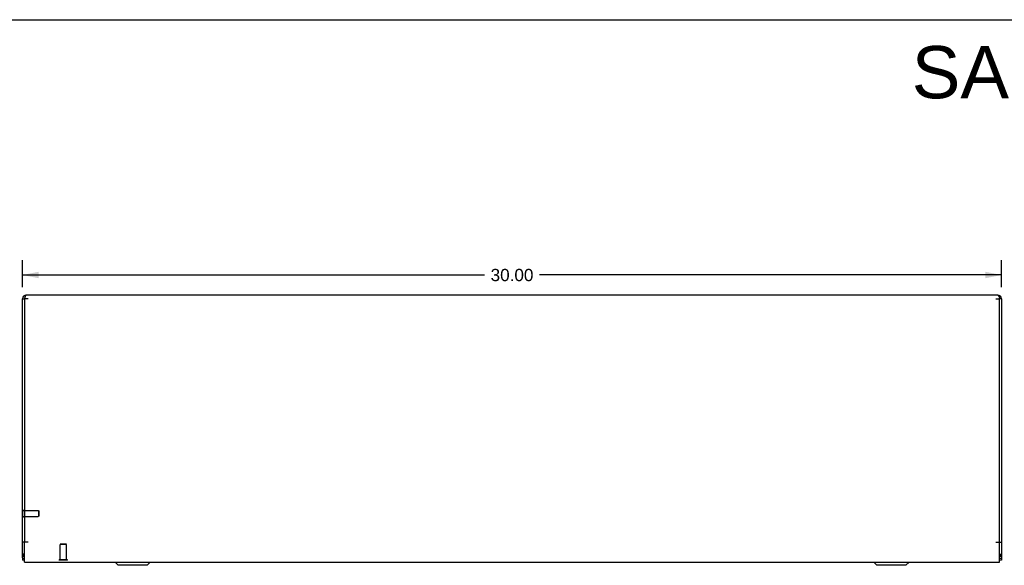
# Model space of a CAD drawing. Header units: inches. Extents: x 0 to 85, y 0 to 55.
# Tile 5 of 15: x 16.4 to 46.6, y 38.3 to 55. Entities that reach past the tile are written whole.
import ezdxf

# ---------------------------------------------------------------- set-up
doc = ezdxf.new("R2010")
doc.units = ezdxf.units.IN
doc.header["$LTSCALE"] = 4.675
doc.header["$MEASUREMENT"] = 0
doc.linetypes.add('HIDDEN', pattern=[0.2, 0.1, -0.1])
doc.layers.get('0').update_dxf_attribs({"linetype": 'CONTINUOUS'})
for name, color, linetype in [('06___PRT_ALL_SURFS', 7, 'CONTINUOUS'), ('DEFAULT_2', 8, 'HIDDEN'), ('DIMENSIONS', 7, 'CONTINUOUS')]:
    doc.layers.add(name, color=color, linetype=linetype)
doc.styles.get("Standard").update_dxf_attribs({"font": 'arial.ttf'})
doc.dimstyles.new('DIMSTYLE_1', dxfattribs={"dimtxt": 0.375, "dimasz": 0.5, "dimexe": 0.09, "dimexo": 0.07, "dimgap": 0.0375, "dimtad": 0, "dimtih": 1, "dimtoh": 1, "dimzin": 4, "dimdsep": 46, "dimtxsty": 'Standard', "dimblk": '_FILLED', "dimblk1": '_FILLED', "dimblk2": '_FILLED', "dimcen": 0.09, "dimazin": 1, "dimtfac": 1, "dimtdec": 3, "dimtofl": 0, "dimtmove": 0, "dimatfit": 3, "dimldrblk": '_FILLED', "dimfxl": 1, "dimtolj": 1, "dimtzin": 4, "dimarcsym": 0})

# ---------------------------------------------------------------- blocks, each defined once
blk = doc.blocks.new('_FILLED')
at = {"color": 0, "linetype": 'ByBlock'}
blk.add_solid([(0, 0), (-1, 0.2), (-1, -0.2)], dxfattribs=at)
blk = doc.blocks.new('*D3')
at = {"layer": 'DIMENSIONS', "color": 2, "linetype": 'Continuous'}
for p, q in [((16.503, 46.804), (16.503, 47.631)), ((46.503, 46.804), (46.503, 47.631)), ((16.503, 47.181), (30.661, 47.181)), ((46.503, 47.181), (32.346, 47.181))]:
    blk.add_line(p, q, dxfattribs=at)
at = {"layer": 'DIMENSIONS', "color": 2, "linetype": 'Continuous', "xscale": 0.5, "yscale": 0.5, "zscale": 0.5, "rotation": 180}
blk.add_blockref('_FILLED', (16.503, 47.181), dxfattribs=at)
at = {"layer": 'DIMENSIONS', "color": 2, "linetype": 'Continuous', "xscale": 0.5, "yscale": 0.5, "zscale": 0.5}
blk.add_blockref('_FILLED', (46.503, 47.181), dxfattribs=at)
at = {"layer": 'DIMENSIONS', "color": 2, "linetype": 'Continuous', "insert": (31.503, 47.368), "char_height": 0.375, "width": 1.31041, "attachment_point": 2, "line_spacing_factor": 0.9}
blk.add_mtext('30.00', dxfattribs=at)

msp = doc.modelspace()

# ---------------------------------------------------------------- linework, layer by layer
at = {"color": 7, "linetype": 'Continuous'}
for p, q in [((0, 55), (85, 55)), ((16.503, 46.454), (16.563, 46.454)), ((16.563, 46.449), (16.563, 38.998)), ((46.503, 46.454), (46.443, 46.454)), ((46.443, 39), (46.443, 46.449)), ((16.499, 39.748), (16.499, 40.004)), ((16.499, 40.004), (16.503, 40.004)), ((16.499, 39.748), (16.503, 39.748)), ((16.563, 39.001), (16.503, 39.001)), ((46.443, 39.001), (46.503, 39.001)), ((16.563, 38.626), (16.503, 38.626)), ((16.551, 38.626), (16.528, 38.607)), ((46.443, 38.626), (46.503, 38.626)), ((46.456, 38.626), (46.478, 38.607)), ((16.503, 38.516), (16.503, 38.596)), ((16.539, 38.596), (16.503, 38.596)), ((16.503, 38.507), (16.503, 38.446)), ((16.503, 38.506), (16.563, 38.506)), ((16.513, 38.566), (16.563, 38.566)), ((19.434, 38.29), (19.338, 38.386)), ((20.323, 38.29), (20.419, 38.386)), ((42.684, 38.29), (42.588, 38.386)), ((43.573, 38.29), (43.669, 38.386)), ((46.443, 38.566), (46.493, 38.566)), ((46.443, 38.506), (46.503, 38.506)), ((46.467, 38.596), (46.503, 38.596)), ((46.503, 38.596), (46.503, 38.446)), ((20.323, 38.29), (19.434, 38.29)), ((43.573, 38.29), (42.684, 38.29))]:
    msp.add_line(p, q, dxfattribs=at)
at = {"color": 3, "linetype": 'Continuous'}
for p, q in [((46.391, 46.566), (16.615, 46.566)), ((16.503, 38.596), (16.503, 46.454)), ((16.563, 46.454), (16.563, 46.449)), ((16.675, 46.449), (16.563, 46.449)), ((46.331, 46.449), (46.443, 46.449)), ((46.443, 46.449), (46.443, 46.454)), ((46.503, 46.454), (46.503, 38.596)), ((16.563, 38.386), (16.563, 38.998)), ((16.675, 38.998), (16.563, 38.998)), ((46.331, 38.998), (46.443, 38.998)), ((46.443, 38.386), (46.443, 38.998)), ((16.563, 38.446), (16.503, 38.446)), ((16.563, 38.386), (46.443, 38.386)), ((46.503, 38.446), (46.443, 38.446))]:
    msp.add_line(p, q, dxfattribs=at)
for points in [[(16.572, 46.483), (16.568, 46.468), (16.563, 46.454)], [(16.585, 46.522), (16.581, 46.51), (16.576, 46.497), (16.572, 46.483)], [(16.615, 46.566), (16.611, 46.565), (16.607, 46.562), (16.602, 46.557), (16.598, 46.551), (16.594, 46.543), (16.589, 46.533), (16.585, 46.522)], [(46.391, 46.566), (46.396, 46.565), (46.4, 46.562), (46.404, 46.557), (46.409, 46.551), (46.413, 46.543), (46.417, 46.533), (46.422, 46.522)], [(46.422, 46.522), (46.426, 46.51), (46.43, 46.497), (46.435, 46.483)], [(46.435, 46.483), (46.439, 46.468), (46.443, 46.454)], [(16.522, 38.612), (16.519, 38.614), (16.515, 38.616), (16.512, 38.617), (16.509, 38.619), (16.507, 38.62), (16.505, 38.622), (16.504, 38.624), (16.503, 38.626)], [(46.484, 38.612), (46.488, 38.614), (46.491, 38.616), (46.494, 38.617), (46.497, 38.619), (46.5, 38.62), (46.502, 38.622), (46.503, 38.624), (46.503, 38.626)], [(16.528, 38.607), (16.526, 38.61), (16.522, 38.612)], [(46.478, 38.607), (46.481, 38.61), (46.484, 38.612)]]:
    msp.add_lwpolyline(points, dxfattribs=at)
for centre, start, end in [((16.615, 46.454), 90, 180), ((46.391, 46.454), 0, 90), ((16.615, 38.678), 218.9118, 242.3026), ((46.391, 38.678), 297.6974, 321.0882)]:
    msp.add_arc(centre, 0.112, start, end, dxfattribs=at)
at = {"color": 7, "linetype": 'Continuous'}
for centre, radius, start, end in [((16.615, 46.454), 0.052, 147.281, 180), ((46.391, 46.454), 0.052, 0, 32.719), ((16.513, 38.556), 0.01, 90, 180), ((16.513, 38.516), 0.01, 180, 189), ((46.493, 38.556), 0.01, 0, 90), ((46.493, 38.516), 0.01, 351, 360)]:
    msp.add_arc(centre, radius, start, end, dxfattribs=at)
at = {"layer": '06___PRT_ALL_SURFS', "color": 7, "linetype": 'Continuous'}
for p, q in [((17.787, 46.571), (17.787, 46.566)), ((17.787, 46.571), (18.22, 46.571)), ((17.895, 46.571), (17.895, 46.566)), ((18.112, 46.571), (18.112, 46.566)), ((18.22, 46.571), (18.22, 46.566)), ((31.287, 46.571), (31.287, 46.566)), ((31.287, 46.571), (31.72, 46.571)), ((31.395, 46.571), (31.395, 46.566)), ((31.612, 46.571), (31.612, 46.566)), ((31.72, 46.571), (31.72, 46.566)), ((44.787, 46.571), (45.22, 46.571)), ((44.787, 46.571), (44.787, 46.566)), ((44.895, 46.571), (44.895, 46.566)), ((45.112, 46.571), (45.112, 46.566)), ((45.22, 46.571), (45.22, 46.566))]:
    msp.add_line(p, q, dxfattribs=at)
at = {"layer": 'DEFAULT_2', "color": 8, "linetype": 'HIDDEN'}
for p, q in [((16.503, 40.004), (16.517, 40.004)), ((16.517, 39.748), (16.517, 40.004)), ((16.517, 39.97), (16.989, 39.97)), ((16.989, 39.97), (16.989, 39.782)), ((16.999, 39.96), (16.989, 39.97)), ((16.999, 39.96), (16.999, 39.792)), ((16.503, 39.748), (16.517, 39.748)), ((16.517, 39.782), (16.989, 39.782)), ((16.999, 39.792), (16.989, 39.782)), ((17.669, 38.942), (17.659, 38.932)), ((17.659, 38.46), (17.659, 38.932)), ((17.847, 38.932), (17.659, 38.932)), ((17.669, 38.942), (17.837, 38.942)), ((17.837, 38.942), (17.847, 38.932)), ((17.847, 38.46), (17.847, 38.932)), ((17.625, 38.442), (17.625, 38.46)), ((17.881, 38.46), (17.625, 38.46)), ((17.881, 38.442), (17.625, 38.442)), ((17.881, 38.442), (17.881, 38.46))]:
    msp.add_line(p, q, dxfattribs=at)

# ---------------------------------------------------------------- texts
at = {"layer": 'DIMENSIONS', "color": 2, "linetype": 'Continuous', "insert": (63.991, 54.193), "char_height": 1.6, "width": 40.41041, "attachment_point": 2, "line_spacing_factor": 0.9}
msp.add_mtext('SAGINAW CONTROL & ENGINEERING\\PSCE-L9N308LP', dxfattribs=at)

# ---------------------------------------------------------------- dimensions: what is measured, and where the dimension line sits
at = {"layer": 'DIMENSIONS', "color": 2, "linetype": 'Continuous'}
dim = msp.add_linear_dim(base=(46.503, 47.181), p1=(16.503, 47.701), p2=(46.503, 47.701), dimstyle='DIMSTYLE_1', dxfattribs=at)
dim.commit()
dim.dimension.update_dxf_attribs({"geometry": '*D3', "text_midpoint": (31.502, 47.179), "dimtype": 160})

doc.saveas('drawing.dxf')
